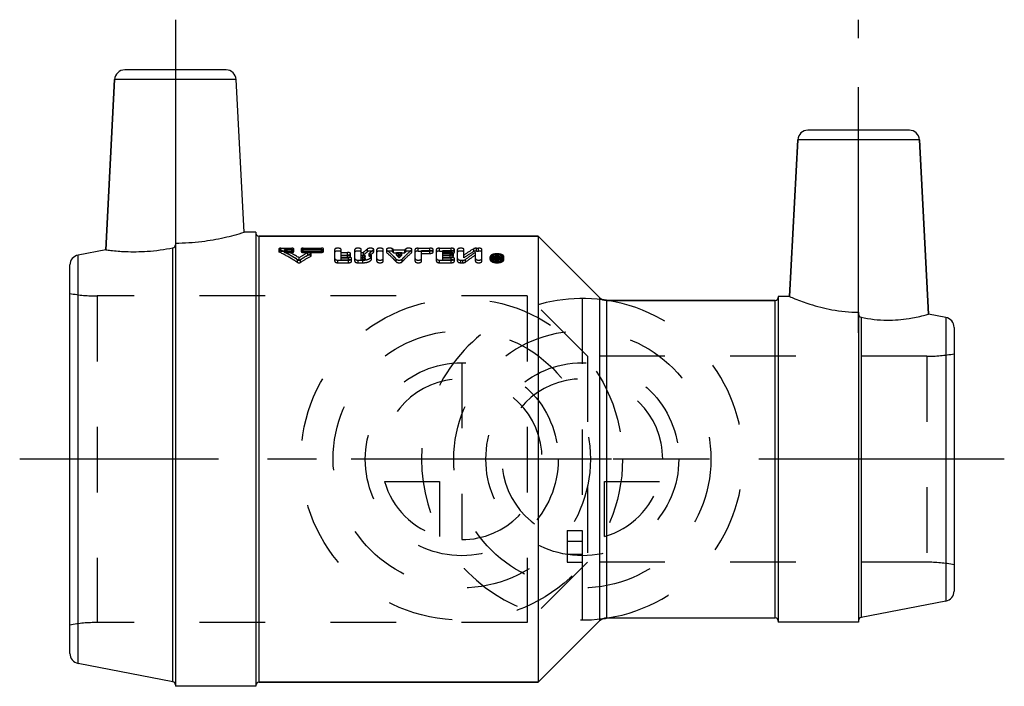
# Model space of a CAD drawing. Header units: millimetres. Extents: x 451 to 549, y 469.3 to 535.7.
import ezdxf

# ---------------------------------------------------------------- set-up
doc = ezdxf.new("R2010")
doc.units = ezdxf.units.MM
doc.header["$LTSCALE"] = 65.185185
doc.linetypes.add('CENTER', pattern=[0.6, 0.375, -0.075, 0.075, -0.075])
doc.linetypes.add('HIDDEN', pattern=[0.2, 0.1, -0.1])
for name, color, linetype in [('ACHSEN_1', 7, 'CONTINUOUS'), ('ACHSEN_S', 7, 'CONTINUOUS'), ('KOERPER', 7, 'CONTINUOUS'), ('KONST.EL_MIT_GEO', 7, 'CONTINUOUS'), ('KURVEN', 7, 'CONTINUOUS')]:
    doc.layers.add(name, color=color, linetype=linetype)

msp = doc.modelspace()

# ---------------------------------------------------------------- linework, layer by layer
at = {"layer": 'ACHSEN_1', "color": 2, "linetype": 'CENTER'}
for p, q in [((466.5, 535.675), (466.5, 509.338)), ((534.5, 504.499), (534.5, 535.675))]:
    msp.add_line(p, q, dxfattribs=at)
at = {"layer": 'ACHSEN_S', "color": 2, "linetype": 'CENTER'}
msp.add_line((549, 491.925), (451, 491.925), dxfattribs=at)
at = {"layer": 'KOERPER', "color": 7, "linetype": 'Continuous'}
for p, q in [((459.562, 512.776), (460.45, 529.727)), ((473.346, 514.525), (472.55, 529.727)), ((527.633, 508.125), (528.45, 523.727)), ((541.459, 506.372), (540.55, 523.727)), ((474.5, 514.525), (473.346, 514.525)), ((474.5, 514.525), (474.5, 469.325)), ((474.8, 514.125), (502.6, 514.125)), ((502.6, 514.125), (502.6, 469.725)), ((502.6, 514.125), (508.707, 508.018)), ((466.257, 469.772), (466.257, 512.968)), ((466.5, 513.445), (466.5, 469.325)), ((509.414, 507.725), (526.2, 507.725)), ((527.633, 508.125), (526.5, 508.125)), ((526.5, 508.125), (526.5, 475.725)), ((534.5, 506.559), (534.5, 475.725)), ((534.743, 506.051), (534.743, 476.172)), ((502.6, 469.725), (508.707, 475.832)), ((509.414, 476.125), (526.2, 476.125)), ((534.5, 475.725), (526.5, 475.725)), ((474.8, 469.725), (502.6, 469.725)), ((474.5, 469.325), (466.5, 469.325))]:
    msp.add_line(p, q, dxfattribs=at)
for points, knots in [([(466.5, 513.445), (467.381, 513.445), (469.013, 513.548), (471.299, 513.95), (472.688, 514.322), (473.346, 514.525)], [0, 0, 0, 0, 0.380137, 0.702952, 1, 1, 1, 1]), ([(459.562, 512.776), (459.73, 512.753), (460.377, 512.67), (461.752, 512.56), (463.829, 512.588), (465.41, 512.801), (466.257, 512.968)], [0, 0, 0, 0, 0.075654, 0.290866, 0.614711, 1, 1, 1, 1]), ([(466.257, 512.968), (466.326, 512.982), (466.456, 513.067), (466.5, 513.211), (466.5, 513.282)], [0, 0, 0, 0, 0.498985, 1, 1, 1, 1]), ([(527.633, 508.125), (527.807, 508.049), (528.465, 507.773), (529.848, 507.264), (531.956, 506.717), (533.61, 506.559), (534.5, 506.559)], [0, 0, 0, 0, 0.080552, 0.301901, 0.623189, 1, 1, 1, 1]), ([(534.5, 506.385), (534.5, 506.312), (534.54, 506.162), (534.672, 506.066), (534.743, 506.051)], [0, 0, 0, 0, 0.501977, 1, 1, 1, 1]), ([(534.743, 506.051), (535.594, 505.877), (537.194, 505.697), (539.285, 505.856), (540.651, 506.145), (541.292, 506.323), (541.459, 506.372)], [0, 0, 0, 0, 0.383918, 0.706361, 0.922799, 1, 1, 1, 1])]:
    msp.add_open_spline(points, degree=3, knots=knots, dxfattribs=at)
at = {"layer": 'KONST.EL_MIT_GEO', "color": 7, "linetype": 'Continuous'}
for p, q in [((471.551, 530.675), (461.449, 530.675)), ((460.45, 529.727), (459.562, 512.776)), ((472.55, 529.727), (460.45, 529.727)), ((539.551, 524.675), (529.449, 524.675)), ((528.45, 523.727), (527.633, 508.125)), ((540.55, 523.727), (528.45, 523.727)), ((540.55, 523.727), (541.459, 506.372)), ((474.8, 514.125), (474.8, 469.725)), ((502.6, 514.125), (474.8, 514.125)), ((508.707, 508.018), (502.6, 514.125)), ((459.562, 512.776), (456.809, 512.241)), ((456.809, 471.609), (456.809, 512.241)), ((456, 472.59), (456, 511.26)), ((508.707, 508.018), (508.707, 475.832)), ((509.414, 507.725), (509.414, 476.125)), ((526.2, 507.725), (509.414, 507.725)), ((526.2, 476.125), (526.2, 507.725)), ((543.191, 506.036), (541.459, 506.372)), ((543.191, 506.036), (543.191, 477.814)), ((544, 505.054), (544, 478.796)), ((543.191, 477.814), (534.743, 476.172)), ((508.707, 475.832), (502.6, 469.725)), ((466.257, 469.772), (456.809, 471.609)), ((502.6, 469.725), (474.8, 469.725))]:
    msp.add_line(p, q, dxfattribs=at)
at = {"layer": 'KONST.EL_MIT_GEO', "color": 8, "linetype": 'HIDDEN'}
for p, q in [((474.5, 514.425), (474.5, 469.425)), ((466.5, 513.282), (466.5, 469.522)), ((476.8, 512.863), (476.8, 512.584)), ((476.837, 512.543), (476.837, 512.821)), ((476.985, 512.65), (476.985, 512.931)), ((476.985, 512.931), (478.094, 512.931)), ((476.985, 512.65), (478.094, 512.65)), ((477.354, 512.515), (477.354, 512.793)), ((477.354, 512.793), (478.094, 512.793)), ((478.094, 512.515), (478.094, 512.931)), ((478.279, 512.583), (478.279, 512.862)), ((479.019, 512.863), (479.019, 512.584)), ((479.204, 512.515), (479.204, 512.931)), ((479.204, 512.931), (481.053, 512.931)), ((479.204, 512.793), (481.053, 512.793)), ((479.204, 512.65), (481.053, 512.65)), ((481.053, 512.515), (481.053, 512.931)), ((481.238, 512.583), (481.238, 512.862)), ((482.35, 511.631), (482.35, 512.813)), ((482.984, 511.775), (482.984, 512.813)), ((484.358, 511.631), (484.358, 512.813)), ((484.992, 511.775), (484.992, 512.813)), ((485.628, 512.584), (485.628, 512.863)), ((486.202, 512.485), (486.202, 512.762)), ((486.232, 512.534), (486.232, 512.813)), ((486.549, 511.631), (486.549, 512.813)), ((487.183, 511.631), (487.183, 512.813)), ((487.5, 512.813), (487.5, 512.534)), ((487.527, 512.487), (487.527, 512.765)), ((488.107, 512.582), (488.107, 512.861)), ((488.221, 512.485), (488.221, 512.763)), ((488.221, 512.763), (489.319, 512.763)), ((489.319, 512.485), (489.319, 512.763)), ((489.433, 512.582), (489.433, 512.861)), ((490.013, 512.487), (490.013, 512.765)), ((490.04, 512.534), (490.04, 512.813)), ((490.357, 511.631), (490.357, 512.813)), ((490.674, 512.65), (490.674, 512.931)), ((490.674, 512.931), (491.836, 512.931)), ((490.674, 512.65), (491.836, 512.65)), ((490.991, 511.631), (490.991, 512.692)), ((490.991, 512.692), (491.836, 512.692)), ((491.836, 512.415), (491.836, 512.931)), ((492.153, 512.535), (492.153, 512.813)), ((492.47, 511.631), (492.47, 512.813)), ((492.787, 512.65), (492.787, 512.931)), ((492.787, 512.931), (493.95, 512.931)), ((492.787, 512.65), (493.95, 512.65)), ((493.104, 511.775), (493.104, 512.692)), ((493.104, 512.692), (493.95, 512.692)), ((493.95, 512.415), (493.95, 512.931)), ((494.267, 512.535), (494.267, 512.813)), ((494.584, 511.631), (494.584, 512.813)), ((495.218, 511.974), (495.218, 512.813)), ((496.197, 512.597), (496.197, 512.876)), ((496.465, 512.65), (496.465, 512.931)), ((496.465, 512.931), (496.677, 512.931)), ((496.465, 512.65), (496.677, 512.65)), ((496.677, 512.65), (496.677, 512.931)), ((496.994, 511.631), (496.994, 512.813)), ((477.354, 512.515), (478.094, 512.515)), ((478.652, 511.517), (478.652, 511.782)), ((478.802, 511.711), (478.802, 511.978)), ((478.953, 511.517), (478.953, 511.782)), ((479.204, 512.515), (481.053, 512.515)), ((479.668, 512.211), (479.668, 512.485)), ((479.965, 512.12), (479.965, 512.393)), ((480.002, 512.166), (480.002, 512.439)), ((482.667, 511.482), (482.667, 511.746)), ((482.667, 511.746), (483.724, 511.746)), ((482.984, 512.512), (483.618, 512.512)), ((482.984, 512.244), (483.618, 512.244)), ((482.984, 512.238), (483.618, 512.238)), ((482.984, 512.044), (483.724, 512.044)), ((482.984, 511.973), (483.618, 511.973)), ((482.984, 511.775), (483.724, 511.775)), ((483.618, 511.973), (483.618, 512.512)), ((483.724, 511.775), (483.724, 512.044)), ((483.724, 511.482), (483.724, 511.746)), ((483.935, 512.108), (483.935, 512.38)), ((484.041, 511.631), (484.041, 511.897)), ((484.675, 511.482), (484.675, 511.746)), ((484.675, 511.746), (485.167, 511.746)), ((484.992, 512.512), (485.208, 512.512)), ((484.992, 512.244), (485.167, 512.244)), ((484.992, 512.238), (485.208, 512.238)), ((484.992, 512.044), (485.166, 512.044)), ((484.992, 511.973), (485.167, 511.973)), ((484.992, 511.775), (485.167, 511.775)), ((485.167, 511.775), (485.167, 512.244)), ((485.167, 511.482), (485.167, 511.746)), ((485.208, 512.238), (485.208, 512.512)), ((485.392, 511.875), (485.392, 512.144)), ((485.785, 512.13), (485.785, 512.403)), ((486.026, 511.876), (486.026, 512.145)), ((488.221, 512.485), (489.319, 512.485)), ((488.48, 511.571), (488.48, 511.837)), ((488.5, 512.238), (488.5, 512.512)), ((488.5, 512.512), (489.04, 512.512)), ((488.5, 512.238), (489.04, 512.238)), ((488.77, 511.982), (488.77, 512.253)), ((489.04, 512.238), (489.04, 512.512)), ((489.06, 511.571), (489.06, 511.837)), ((490.991, 512.415), (491.836, 512.415)), ((492.787, 511.482), (492.787, 511.746)), ((492.787, 511.746), (493.95, 511.746)), ((493.104, 512.512), (493.844, 512.512)), ((493.104, 512.415), (493.95, 512.415)), ((493.104, 512.244), (493.844, 512.244)), ((493.104, 512.238), (493.844, 512.238)), ((493.104, 512.044), (493.95, 512.044)), ((493.104, 511.973), (493.844, 511.973)), ((493.104, 511.775), (493.95, 511.775)), ((493.844, 511.973), (493.844, 512.512)), ((493.95, 511.775), (493.95, 512.044)), ((493.95, 511.482), (493.95, 511.746)), ((494.161, 512.108), (494.161, 512.38)), ((494.267, 511.631), (494.267, 511.897)), ((494.901, 511.482), (494.901, 511.746)), ((494.901, 511.746), (495.112, 511.746)), ((495.112, 511.482), (495.112, 511.746)), ((495.381, 511.552), (495.381, 511.817)), ((496.36, 511.631), (496.36, 512.512)), ((497.825, 511.799), (497.825, 512.068)), ((497.984, 511.799), (497.984, 512.068)), ((498.354, 511.631), (498.354, 512.233)), ((498.354, 512.233), (498.459, 512.233)), ((498.354, 511.962), (498.459, 511.962)), ((498.354, 511.897), (498.509, 511.897)), ((498.354, 511.631), (498.509, 511.631)), ((498.399, 511.68), (498.399, 512.048)), ((498.399, 512.048), (498.51, 512.048)), ((498.399, 511.947), (498.509, 511.947)), ((498.399, 511.779), (498.509, 511.779)), ((498.399, 511.68), (498.509, 511.68)), ((498.459, 511.827), (498.459, 512.233)), ((498.459, 512.095), (498.492, 512.095)), ((498.459, 511.827), (498.492, 511.827)), ((498.492, 511.827), (498.492, 512.095)), ((498.509, 511.631), (498.51, 512.048)), ((498.56, 511.962), (498.56, 512.233)), ((498.56, 512.233), (498.669, 512.233)), ((498.56, 511.962), (498.669, 511.962)), ((498.565, 511.705), (498.565, 512.022)), ((498.595, 511.816), (498.595, 512.084)), ((498.67, 511.705), (498.669, 512.233)), ((499.041, 511.799), (499.041, 512.068)), ((499.2, 511.799), (499.2, 512.068)), ((482.667, 511.482), (483.724, 511.482)), ((484.675, 511.482), (485.167, 511.482)), ((492.787, 511.482), (493.95, 511.482)), ((494.901, 511.482), (495.112, 511.482)), ((458.727, 508.175), (458.727, 475.675)), ((501.5, 508.175), (458.727, 508.175)), ((501.5, 508.175), (501.5, 475.675)), ((507.5, 502.175), (501.5, 508.175)), ((526.5, 508.025), (526.5, 475.825)), ((534.5, 506.385), (534.5, 475.916)), ((541.273, 502.175), (507.5, 502.175)), ((507.5, 502.175), (507.5, 481.675)), ((541.273, 502.175), (541.273, 481.675)), ((505.5, 484.824), (507, 484.824)), ((505.5, 484.824), (505.5, 481.675)), ((507, 484.824), (507, 481.675)), ((505.5, 483.775), (507, 483.775)), ((505.5, 482.488), (507, 482.488)), ((507.5, 481.675), (501.5, 475.675)), ((505.5, 481.675), (507, 481.675)), ((541.273, 481.675), (507.5, 481.675)), ((501.5, 475.675), (458.727, 475.675))]:
    msp.add_line(p, q, dxfattribs=at)
at = {"layer": 'KONST.EL_MIT_GEO', "color": 7, "linetype": 'Continuous'}
for centre, radius, start, end in [((461.449, 529.675), 1, 90, 177), ((471.551, 529.675), 1, 3, 90), ((529.449, 523.675), 1, 90, 177), ((539.551, 523.675), 1, 3, 90), ((474.8, 514.425), 0.3, 180, 270), ((457, 511.26), 1, 101, 180), ((509.414, 508.725), 1, 225, 270), ((526.2, 508.025), 0.3, 270, 360), ((543, 505.054), 1, 0, 79), ((543, 478.796), 1, 281, 360), ((509.414, 475.125), 1, 90, 135), ((526.2, 475.825), 0.3, 0, 90), ((534.8, 475.878), 0.3, 101, 180), ((457, 472.59), 1, 180, 259), ((466.2, 469.478), 0.3, 0, 79), ((474.8, 469.425), 0.3, 90, 180)]:
    msp.add_arc(centre, radius, start, end, dxfattribs=at)
at = {"layer": 'KONST.EL_MIT_GEO', "color": 8, "linetype": 'HIDDEN'}
for centre, radius, start, end in [((468.335, 495.07), 19.886, 58.23926, 63.02892), ((492.737, 503.942), 11.408, 128.5483, 131.29706), ((492.656, 503.645), 11.371, 128.17339, 130.91586), ((493.698, 503.636), 11.809, 129.39595, 132.06786), ((481.424, 504.941), 10.363, 49.00793, 49.83983), ((481.499, 504.645), 10.327, 49.38839, 50.2185), ((496.117, 504.941), 10.363, 130.16017, 130.99207), ((496.041, 504.645), 10.327, 129.7815, 130.61161), ((504.14, 499.484), 15.57, 120.67613, 124.96395), ((504.073, 499.139), 15.593, 120.33827, 124.60315), ((468.399, 494.679), 19.958, 58.58296, 63.34029), ((489.488, 494.706), 20.31, 118.91324, 121.7446), ((489.417, 494.321), 20.374, 118.58831, 121.40133), ((490.176, 494.327), 20.752, 119.4766, 122.74021), ((490.098, 493.949), 20.806, 119.14748, 122.39105), ((493.609, 503.344), 11.765, 129.01862, 131.68541), ((480.242, 503.642), 12.119, 45.27538, 47.04326), ((480.349, 503.365), 12.048, 45.65995, 47.4269), ((497.299, 503.642), 12.119, 132.95674, 134.72462), ((497.191, 503.365), 12.048, 132.5731, 134.34005), ((505.633, 498.399), 16.887, 123.30693, 127.3801), ((505.544, 498.07), 16.884, 122.95356, 127.00929), ((498.513, 512.922), 1.1, 267.00178, 272.72), ((510.216, 506.333), 13.064, 153.52446, 153.82532), ((509.752, 506.218), 12.58, 152.83163, 153.52276), ((498.509, 512.061), 0.115, 269.95004, 274.92584), ((509.954, 506.463), 12.771, 153.37117, 153.52389), ((509.738, 506.572), 12.529, 153.13939, 153.37142), ((498.513, 512.908), 1.086, 272.71164, 275.54383), ((510.135, 506.427), 12.852, 153.14349, 153.88225), ((498.536, 511.876), 0.217, 70.20526, 74.37776), ((509.891, 506.203), 12.614, 152.83227, 153.57699), ((498.519, 512.854), 1.031, 275.53499, 278.45445), ((498.527, 512.796), 0.973, 278.46523, 280.44716), ((458.727, 523.175), 15, 259.52469, 270), ((541.273, 517.175), 15, 270, 280.47531), ((541.273, 466.675), 15, 79.52469, 90), ((458.727, 460.675), 15, 90, 100.47531)]:
    msp.add_arc(centre, radius, start, end, dxfattribs=at)
for points, knots in [([(476.985, 512.931), (476.961, 512.931), (476.916, 512.927), (476.853, 512.914), (476.8, 512.887), (476.8, 512.863)], [0, 0, 0, 0, 0.347581, 0.648622, 1, 1, 1, 1]), ([(476.8, 512.863), (476.8, 512.859), (476.805, 512.84), (476.823, 512.828), (476.837, 512.821)], [0, 0, 0, 0, 0.196331, 1, 1, 1, 1]), ([(476.985, 512.65), (476.941, 512.65), (476.88, 512.647), (476.8, 512.608), (476.8, 512.584)], [0, 0, 0, 0, 0.647889, 1, 1, 1, 1]), ([(476.8, 512.584), (476.8, 512.58), (476.805, 512.561), (476.823, 512.549), (476.837, 512.543)], [0, 0, 0, 0, 0.19693, 1, 1, 1, 1]), ([(478.652, 511.782), (478.502, 511.878), (477.911, 512.248), (477.301, 512.588), (476.837, 512.821)], [0, 0, 0, 0, 0.255256, 1, 1, 1, 1]), ([(478.652, 511.517), (478.502, 511.612), (477.911, 511.977), (477.301, 512.312), (476.837, 512.543)], [0, 0, 0, 0, 0.254639, 1, 1, 1, 1]), ([(478.279, 512.862), (478.279, 512.886), (478.226, 512.914), (478.164, 512.927), (478.118, 512.931), (478.094, 512.931)], [0, 0, 0, 0, 0.34993, 0.651877, 1, 1, 1, 1]), ([(478.094, 512.793), (478.138, 512.793), (478.2, 512.797), (478.279, 512.838), (478.279, 512.862)], [0, 0, 0, 0, 0.646023, 1, 1, 1, 1]), ([(478.279, 512.583), (478.279, 512.607), (478.226, 512.634), (478.164, 512.647), (478.118, 512.65), (478.094, 512.65)], [0, 0, 0, 0, 0.351247, 0.653538, 1, 1, 1, 1]), ([(478.094, 512.515), (478.138, 512.515), (478.199, 512.519), (478.279, 512.559), (478.279, 512.583)], [0, 0, 0, 0, 0.644904, 1, 1, 1, 1]), ([(479.204, 512.931), (479.16, 512.931), (479.099, 512.927), (479.019, 512.887), (479.019, 512.863)], [0, 0, 0, 0, 0.647347, 1, 1, 1, 1]), ([(479.019, 512.863), (479.019, 512.839), (479.072, 512.811), (479.134, 512.797), (479.18, 512.793), (479.204, 512.793)], [0, 0, 0, 0, 0.351211, 0.652848, 1, 1, 1, 1]), ([(479.204, 512.65), (479.16, 512.65), (479.099, 512.647), (479.019, 512.608), (479.019, 512.584)], [0, 0, 0, 0, 0.64623, 1, 1, 1, 1]), ([(479.019, 512.584), (479.019, 512.56), (479.072, 512.532), (479.135, 512.519), (479.18, 512.515), (479.204, 512.515)], [0, 0, 0, 0, 0.352523, 0.6545, 1, 1, 1, 1]), ([(481.238, 512.862), (481.238, 512.886), (481.185, 512.914), (481.122, 512.927), (481.077, 512.931), (481.053, 512.931)], [0, 0, 0, 0, 0.34993, 0.651877, 1, 1, 1, 1]), ([(481.053, 512.793), (481.097, 512.793), (481.158, 512.797), (481.238, 512.838), (481.238, 512.862)], [0, 0, 0, 0, 0.646023, 1, 1, 1, 1]), ([(481.238, 512.583), (481.238, 512.607), (481.184, 512.634), (481.122, 512.647), (481.076, 512.65), (481.053, 512.65)], [0, 0, 0, 0, 0.351247, 0.653538, 1, 1, 1, 1]), ([(481.053, 512.515), (481.097, 512.515), (481.158, 512.519), (481.238, 512.559), (481.238, 512.583)], [0, 0, 0, 0, 0.644904, 1, 1, 1, 1]), ([(482.984, 512.813), (482.984, 512.83), (482.956, 512.87), (482.884, 512.902), (482.784, 512.926), (482.667, 512.933), (482.55, 512.926), (482.45, 512.902), (482.378, 512.87), (482.35, 512.83), (482.35, 512.813)], [0, 0, 0, 0, 0.071418, 0.180649, 0.328896, 0.50002, 0.671145, 0.819376, 0.928587, 1, 1, 1, 1]), ([(482.984, 512.535), (482.984, 512.552), (482.956, 512.591), (482.883, 512.623), (482.784, 512.646), (482.667, 512.653), (482.551, 512.646), (482.451, 512.623), (482.379, 512.591), (482.35, 512.552), (482.35, 512.535)], [0, 0, 0, 0, 0.071274, 0.181011, 0.329331, 0.499787, 0.670568, 0.818736, 0.928849, 1, 1, 1, 1]), ([(484.992, 512.813), (484.992, 512.83), (484.964, 512.87), (484.892, 512.902), (484.792, 512.926), (484.675, 512.933), (484.558, 512.926), (484.458, 512.902), (484.386, 512.87), (484.357, 512.83), (484.358, 512.813)], [0, 0, 0, 0, 0.071418, 0.180649, 0.328896, 0.50002, 0.671145, 0.819376, 0.928587, 1, 1, 1, 1]), ([(484.992, 512.535), (484.992, 512.552), (484.963, 512.591), (484.891, 512.623), (484.791, 512.646), (484.675, 512.653), (484.558, 512.646), (484.458, 512.623), (484.386, 512.591), (484.358, 512.552), (484.358, 512.535)], [0, 0, 0, 0, 0.071274, 0.181011, 0.329331, 0.499787, 0.670568, 0.818736, 0.928849, 1, 1, 1, 1]), ([(486.232, 512.813), (486.232, 512.847), (486.167, 512.891), (486.08, 512.916), (485.982, 512.93), (485.879, 512.932), (485.779, 512.922), (485.694, 512.901), (485.646, 512.878), (485.628, 512.863)], [0, 0, 0, 0, 0.154074, 0.282114, 0.435415, 0.599603, 0.757912, 0.89497, 1, 1, 1, 1]), ([(486.232, 512.534), (486.232, 512.568), (486.166, 512.612), (486.079, 512.636), (485.982, 512.65), (485.879, 512.652), (485.779, 512.642), (485.695, 512.621), (485.646, 512.598), (485.628, 512.584)], [0, 0, 0, 0, 0.154318, 0.283122, 0.435654, 0.600114, 0.757182, 0.894986, 1, 1, 1, 1]), ([(486.202, 512.762), (486.207, 512.766), (486.222, 512.779), (486.232, 512.799), (486.232, 512.813)], [0, 0, 0, 0, 0.296276, 1, 1, 1, 1]), ([(487.183, 512.813), (487.183, 512.83), (487.155, 512.87), (487.083, 512.902), (486.983, 512.926), (486.866, 512.933), (486.749, 512.926), (486.649, 512.902), (486.577, 512.87), (486.549, 512.83), (486.549, 512.813)], [0, 0, 0, 0, 0.071418, 0.180649, 0.328896, 0.50002, 0.671145, 0.819376, 0.928587, 1, 1, 1, 1]), ([(487.183, 512.535), (487.183, 512.552), (487.155, 512.591), (487.082, 512.623), (486.983, 512.646), (486.866, 512.653), (486.75, 512.646), (486.65, 512.623), (486.578, 512.591), (486.549, 512.552), (486.549, 512.535)], [0, 0, 0, 0, 0.071274, 0.181011, 0.329331, 0.499787, 0.670568, 0.818736, 0.928849, 1, 1, 1, 1]), ([(488.107, 512.861), (488.09, 512.876), (488.042, 512.899), (487.957, 512.921), (487.857, 512.932), (487.753, 512.931), (487.654, 512.916), (487.566, 512.892), (487.5, 512.847), (487.5, 512.813)], [0, 0, 0, 0, 0.10325, 0.239256, 0.397424, 0.562177, 0.716383, 0.845319, 1, 1, 1, 1]), ([(487.5, 512.813), (487.5, 512.809), (487.503, 512.79), (487.516, 512.774), (487.527, 512.765)], [0, 0, 0, 0, 0.221284, 1, 1, 1, 1]), ([(488.107, 512.582), (488.09, 512.596), (488.042, 512.62), (487.957, 512.641), (487.857, 512.652), (487.754, 512.65), (487.655, 512.636), (487.567, 512.613), (487.5, 512.568), (487.5, 512.534)], [0, 0, 0, 0, 0.103476, 0.239564, 0.396772, 0.5615, 0.714846, 0.844925, 1, 1, 1, 1]), ([(488.48, 511.837), (488.402, 511.921), (488.096, 512.243), (487.775, 512.549), (487.527, 512.765)], [0, 0, 0, 0, 0.259442, 1, 1, 1, 1]), ([(489.06, 511.837), (489.138, 511.921), (489.444, 512.243), (489.765, 512.549), (490.013, 512.765)], [0, 0, 0, 0, 0.259442, 1, 1, 1, 1]), ([(490.04, 512.813), (490.04, 512.847), (489.974, 512.892), (489.886, 512.916), (489.787, 512.931), (489.683, 512.932), (489.583, 512.921), (489.498, 512.899), (489.45, 512.876), (489.433, 512.861)], [0, 0, 0, 0, 0.154853, 0.283829, 0.438047, 0.602756, 0.760852, 0.896797, 1, 1, 1, 1]), ([(490.04, 512.534), (490.04, 512.568), (489.973, 512.612), (489.885, 512.636), (489.786, 512.65), (489.683, 512.652), (489.583, 512.641), (489.499, 512.62), (489.45, 512.596), (489.433, 512.582)], [0, 0, 0, 0, 0.15507, 0.284854, 0.438222, 0.603219, 0.760086, 0.896811, 1, 1, 1, 1]), ([(490.013, 512.765), (490.017, 512.768), (490.031, 512.781), (490.04, 512.8), (490.04, 512.813)], [0, 0, 0, 0, 0.293058, 1, 1, 1, 1]), ([(490.674, 512.931), (490.633, 512.931), (490.555, 512.924), (490.448, 512.902), (490.357, 512.855), (490.357, 512.813)], [0, 0, 0, 0, 0.347267, 0.64797, 1, 1, 1, 1]), ([(490.674, 512.65), (490.634, 512.65), (490.558, 512.646), (490.458, 512.623), (490.386, 512.591), (490.357, 512.552), (490.357, 512.535)], [0, 0, 0, 0, 0.340658, 0.637562, 0.857474, 1, 1, 1, 1]), ([(492.153, 512.813), (492.153, 512.855), (492.062, 512.902), (491.955, 512.924), (491.877, 512.931), (491.836, 512.931)], [0, 0, 0, 0, 0.352028, 0.652727, 1, 1, 1, 1]), ([(491.836, 512.692), (491.877, 512.692), (491.954, 512.697), (492.054, 512.722), (492.126, 512.756), (492.153, 512.796), (492.153, 512.813)], [0, 0, 0, 0, 0.34088, 0.636924, 0.85639, 1, 1, 1, 1]), ([(492.153, 512.535), (492.153, 512.552), (492.125, 512.591), (492.053, 512.623), (491.953, 512.646), (491.877, 512.65), (491.836, 512.65)], [0, 0, 0, 0, 0.143143, 0.361684, 0.659918, 1, 1, 1, 1]), ([(492.787, 512.931), (492.747, 512.931), (492.668, 512.924), (492.562, 512.902), (492.47, 512.855), (492.47, 512.813)], [0, 0, 0, 0, 0.347267, 0.64797, 1, 1, 1, 1]), ([(492.787, 512.65), (492.747, 512.65), (492.671, 512.646), (492.571, 512.623), (492.499, 512.591), (492.47, 512.552), (492.47, 512.535)], [0, 0, 0, 0, 0.340658, 0.637562, 0.857474, 1, 1, 1, 1]), ([(494.267, 512.813), (494.267, 512.855), (494.175, 512.902), (494.069, 512.924), (493.99, 512.931), (493.95, 512.931)], [0, 0, 0, 0, 0.352028, 0.652727, 1, 1, 1, 1]), ([(493.95, 512.692), (493.99, 512.692), (494.067, 512.697), (494.167, 512.722), (494.239, 512.756), (494.267, 512.796), (494.267, 512.813)], [0, 0, 0, 0, 0.34088, 0.636924, 0.85639, 1, 1, 1, 1]), ([(494.267, 512.535), (494.267, 512.552), (494.238, 512.591), (494.166, 512.623), (494.066, 512.646), (493.99, 512.65), (493.95, 512.65)], [0, 0, 0, 0, 0.143143, 0.361684, 0.659918, 1, 1, 1, 1]), ([(495.218, 512.813), (495.218, 512.83), (495.19, 512.87), (495.118, 512.902), (495.018, 512.926), (494.901, 512.933), (494.784, 512.926), (494.684, 512.902), (494.612, 512.87), (494.583, 512.83), (494.584, 512.813)], [0, 0, 0, 0, 0.071418, 0.180649, 0.328896, 0.50002, 0.671145, 0.819376, 0.928587, 1, 1, 1, 1]), ([(495.218, 512.535), (495.218, 512.552), (495.189, 512.591), (495.117, 512.623), (495.017, 512.646), (494.901, 512.653), (494.784, 512.646), (494.684, 512.623), (494.612, 512.591), (494.584, 512.552), (494.584, 512.535)], [0, 0, 0, 0, 0.071274, 0.181011, 0.329331, 0.499787, 0.670568, 0.818736, 0.928849, 1, 1, 1, 1]), ([(496.465, 512.931), (496.414, 512.931), (496.322, 512.923), (496.231, 512.896), (496.197, 512.876)], [0, 0, 0, 0, 0.560098, 1, 1, 1, 1]), ([(496.465, 512.65), (496.414, 512.65), (496.322, 512.643), (496.232, 512.617), (496.197, 512.597)], [0, 0, 0, 0, 0.556446, 1, 1, 1, 1]), ([(496.994, 512.813), (496.994, 512.855), (496.902, 512.902), (496.796, 512.924), (496.717, 512.931), (496.677, 512.931)], [0, 0, 0, 0, 0.352042, 0.652746, 1, 1, 1, 1]), ([(496.994, 512.535), (496.994, 512.552), (496.965, 512.591), (496.893, 512.623), (496.793, 512.646), (496.717, 512.65), (496.677, 512.65)], [0, 0, 0, 0, 0.142542, 0.361556, 0.659412, 1, 1, 1, 1]), ([(478.652, 511.782), (478.695, 511.754), (478.802, 511.737), (478.91, 511.754), (478.953, 511.782)], [0, 0, 0, 0, 0.500242, 1, 1, 1, 1]), ([(480.001, 512.439), (480.001, 512.458), (479.971, 512.486), (479.925, 512.502), (479.855, 512.517), (479.767, 512.517), (479.697, 512.501), (479.668, 512.485)], [0, 0, 0, 0, 0.155203, 0.275376, 0.419545, 0.733668, 1, 1, 1, 1]), ([(480.002, 512.166), (480.002, 512.185), (479.97, 512.212), (479.924, 512.228), (479.854, 512.243), (479.767, 512.242), (479.697, 512.226), (479.668, 512.211)], [0, 0, 0, 0, 0.15663, 0.276625, 0.421804, 0.734298, 1, 1, 1, 1]), ([(479.965, 512.393), (479.97, 512.396), (479.987, 512.407), (480.002, 512.425), (480.001, 512.439)], [0, 0, 0, 0, 0.312848, 1, 1, 1, 1]), ([(479.965, 512.12), (479.97, 512.123), (479.987, 512.133), (480.002, 512.152), (480.002, 512.166)], [0, 0, 0, 0, 0.324301, 1, 1, 1, 1]), ([(482.35, 511.897), (482.35, 511.85), (482.433, 511.785), (482.548, 511.754), (482.626, 511.746), (482.667, 511.746)], [0, 0, 0, 0, 0.377308, 0.668718, 1, 1, 1, 1]), ([(482.35, 511.631), (482.35, 511.584), (482.435, 511.52), (482.549, 511.489), (482.627, 511.482), (482.667, 511.482)], [0, 0, 0, 0, 0.379339, 0.671906, 1, 1, 1, 1]), ([(483.935, 512.38), (483.935, 512.424), (483.848, 512.48), (483.737, 512.505), (483.659, 512.512), (483.618, 512.512)], [0, 0, 0, 0, 0.363718, 0.659999, 1, 1, 1, 1]), ([(483.618, 512.244), (483.659, 512.244), (483.737, 512.251), (483.848, 512.279), (483.935, 512.336), (483.935, 512.38)], [0, 0, 0, 0, 0.338401, 0.634174, 1, 1, 1, 1]), ([(483.935, 512.108), (483.935, 512.151), (483.846, 512.206), (483.736, 512.231), (483.658, 512.238), (483.618, 512.238)], [0, 0, 0, 0, 0.364597, 0.662563, 1, 1, 1, 1]), ([(483.618, 511.973), (483.659, 511.973), (483.736, 511.98), (483.847, 512.007), (483.935, 512.063), (483.935, 512.108)], [0, 0, 0, 0, 0.33638, 0.632838, 1, 1, 1, 1]), ([(484.041, 511.897), (484.041, 511.943), (483.957, 512.007), (483.843, 512.036), (483.765, 512.044), (483.724, 512.044)], [0, 0, 0, 0, 0.375191, 0.667102, 1, 1, 1, 1]), ([(483.724, 511.746), (483.765, 511.746), (483.843, 511.754), (483.958, 511.785), (484.041, 511.85), (484.041, 511.897)], [0, 0, 0, 0, 0.331332, 0.622753, 1, 1, 1, 1]), ([(484.041, 511.631), (484.041, 511.677), (483.956, 511.739), (483.842, 511.768), (483.764, 511.775), (483.724, 511.775)], [0, 0, 0, 0, 0.377034, 0.670423, 1, 1, 1, 1]), ([(483.724, 511.482), (483.764, 511.482), (483.842, 511.489), (483.956, 511.52), (484.041, 511.584), (484.041, 511.631)], [0, 0, 0, 0, 0.328356, 0.620291, 1, 1, 1, 1]), ([(484.358, 511.897), (484.357, 511.85), (484.441, 511.785), (484.555, 511.754), (484.634, 511.746), (484.675, 511.746)], [0, 0, 0, 0, 0.377308, 0.668718, 1, 1, 1, 1]), ([(484.358, 511.631), (484.358, 511.584), (484.442, 511.52), (484.556, 511.489), (484.634, 511.482), (484.675, 511.482)], [0, 0, 0, 0, 0.379339, 0.671906, 1, 1, 1, 1]), ([(485.392, 512.144), (485.391, 512.112), (485.331, 512.07), (485.251, 512.049), (485.195, 512.044), (485.166, 512.044)], [0, 0, 0, 0, 0.371783, 0.665384, 1, 1, 1, 1]), ([(485.167, 512.244), (485.196, 512.244), (485.252, 512.239), (485.331, 512.219), (485.392, 512.176), (485.392, 512.144)], [0, 0, 0, 0, 0.336599, 0.630839, 1, 1, 1, 1]), ([(485.167, 511.746), (485.278, 511.746), (485.44, 511.76), (485.645, 511.813), (485.846, 511.888), (486.026, 512.021), (486.025, 512.145)], [0, 0, 0, 0, 0.333383, 0.487313, 0.626946, 1, 1, 1, 1]), ([(485.167, 511.973), (485.196, 511.973), (485.251, 511.968), (485.33, 511.949), (485.392, 511.907), (485.392, 511.875)], [0, 0, 0, 0, 0.333961, 0.629224, 1, 1, 1, 1]), ([(485.167, 511.482), (485.278, 511.482), (485.439, 511.496), (485.642, 511.547), (485.843, 511.621), (486.026, 511.751), (486.026, 511.876)], [0, 0, 0, 0, 0.333056, 0.486815, 0.625172, 1, 1, 1, 1]), ([(485.392, 511.875), (485.392, 511.843), (485.33, 511.801), (485.251, 511.781), (485.196, 511.775), (485.167, 511.775)], [0, 0, 0, 0, 0.373827, 0.665605, 1, 1, 1, 1]), ([(486.025, 512.145), (486.025, 512.17), (486.013, 512.223), (485.963, 512.293), (485.884, 512.355), (485.821, 512.388), (485.785, 512.403)], [0, 0, 0, 0, 0.198938, 0.422073, 0.687019, 1, 1, 1, 1]), ([(486.026, 511.876), (486.026, 511.927), (485.96, 512.044), (485.85, 512.102), (485.785, 512.13)], [0, 0, 0, 0, 0.418724, 1, 1, 1, 1]), ([(486.202, 512.485), (486.207, 512.488), (486.222, 512.501), (486.232, 512.521), (486.232, 512.534)], [0, 0, 0, 0, 0.304166, 1, 1, 1, 1]), ([(486.549, 511.897), (486.549, 511.85), (486.632, 511.785), (486.747, 511.754), (486.866, 511.742), (486.985, 511.754), (487.1, 511.785), (487.184, 511.85), (487.183, 511.897)], [0, 0, 0, 0, 0.188664, 0.334404, 0.500018, 0.665633, 0.811357, 1, 1, 1, 1]), ([(486.549, 511.631), (486.549, 511.584), (486.634, 511.52), (486.748, 511.49), (486.866, 511.477), (486.984, 511.49), (487.099, 511.52), (487.183, 511.584), (487.183, 511.631)], [0, 0, 0, 0, 0.189871, 0.335615, 0.499835, 0.664349, 0.809918, 1, 1, 1, 1]), ([(487.5, 512.534), (487.5, 512.53), (487.503, 512.512), (487.516, 512.496), (487.527, 512.487)], [0, 0, 0, 0, 0.219441, 1, 1, 1, 1]), ([(488.48, 511.571), (488.402, 511.654), (488.096, 511.972), (487.775, 512.275), (487.527, 512.487)], [0, 0, 0, 0, 0.25914, 1, 1, 1, 1]), ([(488.48, 511.837), (488.51, 511.804), (488.609, 511.759), (488.77, 511.738), (488.931, 511.759), (489.03, 511.804), (489.06, 511.837)], [0, 0, 0, 0, 0.215858, 0.499996, 0.784139, 1, 1, 1, 1]), ([(488.48, 511.571), (488.511, 511.539), (488.609, 511.494), (488.77, 511.474), (488.931, 511.494), (489.03, 511.539), (489.06, 511.571)], [0, 0, 0, 0, 0.216935, 0.499697, 0.782948, 1, 1, 1, 1]), ([(489.06, 511.571), (489.138, 511.654), (489.444, 511.972), (489.765, 512.275), (490.013, 512.487)], [0, 0, 0, 0, 0.25914, 1, 1, 1, 1]), ([(490.013, 512.487), (490.018, 512.491), (490.031, 512.503), (490.04, 512.521), (490.04, 512.534)], [0, 0, 0, 0, 0.301038, 1, 1, 1, 1]), ([(490.357, 511.897), (490.357, 511.85), (490.44, 511.785), (490.555, 511.754), (490.674, 511.742), (490.793, 511.754), (490.908, 511.785), (490.992, 511.85), (490.991, 511.897)], [0, 0, 0, 0, 0.188664, 0.334404, 0.500018, 0.665633, 0.811357, 1, 1, 1, 1]), ([(490.357, 511.631), (490.357, 511.584), (490.442, 511.52), (490.556, 511.49), (490.674, 511.477), (490.792, 511.49), (490.907, 511.52), (490.991, 511.584), (490.991, 511.631)], [0, 0, 0, 0, 0.189871, 0.335615, 0.499835, 0.664349, 0.809918, 1, 1, 1, 1]), ([(491.836, 512.415), (491.877, 512.415), (491.953, 512.42), (492.053, 512.445), (492.125, 512.478), (492.153, 512.518), (492.153, 512.535)], [0, 0, 0, 0, 0.339318, 0.636133, 0.856253, 1, 1, 1, 1]), ([(492.47, 511.897), (492.47, 511.85), (492.554, 511.785), (492.668, 511.754), (492.746, 511.746), (492.787, 511.746)], [0, 0, 0, 0, 0.377308, 0.668718, 1, 1, 1, 1]), ([(492.47, 511.631), (492.47, 511.584), (492.555, 511.52), (492.669, 511.489), (492.747, 511.482), (492.787, 511.482)], [0, 0, 0, 0, 0.379339, 0.671906, 1, 1, 1, 1]), ([(494.161, 512.38), (494.161, 512.424), (494.074, 512.48), (493.963, 512.505), (493.885, 512.512), (493.844, 512.512)], [0, 0, 0, 0, 0.363718, 0.659999, 1, 1, 1, 1]), ([(493.844, 512.244), (493.885, 512.244), (493.963, 512.251), (494.074, 512.279), (494.161, 512.336), (494.161, 512.38)], [0, 0, 0, 0, 0.338401, 0.634174, 1, 1, 1, 1]), ([(494.161, 512.108), (494.161, 512.151), (494.072, 512.206), (493.962, 512.231), (493.884, 512.238), (493.844, 512.238)], [0, 0, 0, 0, 0.364597, 0.662563, 1, 1, 1, 1]), ([(493.844, 511.973), (493.884, 511.973), (493.962, 511.98), (494.073, 512.007), (494.161, 512.063), (494.161, 512.108)], [0, 0, 0, 0, 0.33638, 0.632838, 1, 1, 1, 1]), ([(493.95, 512.415), (493.99, 512.415), (494.066, 512.42), (494.166, 512.445), (494.238, 512.478), (494.267, 512.518), (494.267, 512.535)], [0, 0, 0, 0, 0.339318, 0.636133, 0.856253, 1, 1, 1, 1]), ([(494.267, 511.897), (494.267, 511.943), (494.183, 512.007), (494.069, 512.036), (493.991, 512.044), (493.95, 512.044)], [0, 0, 0, 0, 0.375191, 0.667102, 1, 1, 1, 1]), ([(493.95, 511.746), (493.991, 511.746), (494.069, 511.754), (494.183, 511.785), (494.267, 511.85), (494.267, 511.897)], [0, 0, 0, 0, 0.331332, 0.622753, 1, 1, 1, 1]), ([(494.267, 511.631), (494.267, 511.677), (494.181, 511.739), (494.068, 511.768), (493.99, 511.775), (493.95, 511.775)], [0, 0, 0, 0, 0.377034, 0.670423, 1, 1, 1, 1]), ([(493.95, 511.482), (493.99, 511.482), (494.068, 511.489), (494.182, 511.52), (494.267, 511.584), (494.267, 511.631)], [0, 0, 0, 0, 0.328356, 0.620291, 1, 1, 1, 1]), ([(494.584, 511.897), (494.583, 511.85), (494.667, 511.785), (494.781, 511.754), (494.86, 511.746), (494.901, 511.746)], [0, 0, 0, 0, 0.377308, 0.668718, 1, 1, 1, 1]), ([(494.584, 511.631), (494.584, 511.584), (494.668, 511.52), (494.782, 511.489), (494.86, 511.482), (494.901, 511.482)], [0, 0, 0, 0, 0.379339, 0.671906, 1, 1, 1, 1]), ([(495.112, 511.746), (495.164, 511.746), (495.258, 511.756), (495.347, 511.792), (495.381, 511.817)], [0, 0, 0, 0, 0.552578, 1, 1, 1, 1]), ([(496.36, 511.897), (496.359, 511.85), (496.443, 511.785), (496.557, 511.754), (496.677, 511.742), (496.796, 511.754), (496.91, 511.785), (496.994, 511.85), (496.994, 511.897)], [0, 0, 0, 0, 0.188664, 0.334404, 0.500018, 0.665633, 0.811357, 1, 1, 1, 1]), ([(496.36, 511.631), (496.36, 511.584), (496.444, 511.52), (496.558, 511.49), (496.677, 511.477), (496.795, 511.49), (496.909, 511.52), (496.994, 511.584), (496.994, 511.631)], [0, 0, 0, 0, 0.189871, 0.335615, 0.499835, 0.664349, 0.809918, 1, 1, 1, 1]), ([(499.2, 512.068), (499.2, 512.111), (499.163, 512.179), (499.083, 512.242), (498.961, 512.305), (498.768, 512.356), (498.513, 512.377), (498.258, 512.356), (498.064, 512.305), (497.942, 512.242), (497.862, 512.179), (497.825, 512.111), (497.825, 512.068)], [0, 0, 0, 0, 0.079485, 0.130219, 0.190107, 0.334615, 0.500003, 0.665391, 0.809899, 0.869785, 0.920515, 1, 1, 1, 1]), ([(499.2, 511.799), (499.2, 511.82), (499.19, 511.864), (499.147, 511.921), (499.081, 511.972), (498.995, 512.016), (498.891, 512.051), (498.729, 512.087), (498.512, 512.104), (498.295, 512.087), (498.134, 512.051), (498.03, 512.016), (497.943, 511.972), (497.878, 511.921), (497.835, 511.863), (497.825, 511.82), (497.825, 511.799)], [0, 0, 0, 0, 0.038151, 0.080812, 0.131797, 0.191839, 0.260467, 0.336224, 0.500279, 0.664301, 0.740006, 0.808568, 0.868544, 0.919472, 0.962026, 1, 1, 1, 1]), ([(497.825, 512.068), (497.825, 511.968), (497.969, 511.86), (498.13, 511.799), (498.294, 511.757), (498.513, 511.738), (498.731, 511.757), (498.895, 511.799), (499.056, 511.86), (499.2, 511.968), (499.2, 512.068)], [0, 0, 0, 0, 0.187227, 0.256932, 0.333743, 0.500002, 0.666261, 0.743071, 0.812777, 1, 1, 1, 1]), ([(497.825, 511.799), (497.825, 511.699), (497.972, 511.593), (498.134, 511.533), (498.296, 511.493), (498.513, 511.474), (498.73, 511.493), (498.892, 511.534), (499.054, 511.593), (499.2, 511.699), (499.2, 511.799)], [0, 0, 0, 0, 0.188481, 0.258471, 0.335203, 0.50028, 0.665327, 0.742009, 0.811937, 1, 1, 1, 1]), ([(497.984, 512.068), (497.984, 512.143), (498.096, 512.223), (498.219, 512.265), (498.345, 512.294), (498.513, 512.307), (498.68, 512.294), (498.806, 512.265), (498.929, 512.223), (499.042, 512.143), (499.041, 512.068)], [0, 0, 0, 0, 0.185211, 0.254965, 0.332207, 0.500021, 0.667826, 0.745061, 0.814807, 1, 1, 1, 1]), ([(498.455, 511.824), (498.393, 511.827), (498.275, 511.844), (498.105, 511.899), (497.984, 511.998), (497.984, 512.068)], [0, 0, 0, 0, 0.334967, 0.624547, 1, 1, 1, 1]), ([(497.984, 511.799), (497.984, 511.874), (498.097, 511.953), (498.22, 511.994), (498.346, 512.022), (498.512, 512.035), (498.678, 512.022), (498.804, 511.994), (498.928, 511.953), (499.041, 511.875), (499.041, 511.799)], [0, 0, 0, 0, 0.18558, 0.255362, 0.332381, 0.499645, 0.666359, 0.743957, 0.813796, 1, 1, 1, 1]), ([(499.041, 511.799), (499.041, 511.723), (498.899, 511.62), (498.71, 511.57), (498.513, 511.55), (498.316, 511.57), (498.127, 511.62), (497.984, 511.722), (497.984, 511.799)], [0, 0, 0, 0, 0.187713, 0.333954, 0.499631, 0.664764, 0.811625, 1, 1, 1, 1]), ([(498.509, 511.897), (498.53, 511.897), (498.57, 511.901), (498.628, 511.917), (498.671, 511.949), (498.67, 511.972)], [0, 0, 0, 0, 0.332756, 0.624978, 1, 1, 1, 1]), ([(498.509, 511.779), (498.523, 511.779), (498.543, 511.778), (498.565, 511.762), (498.565, 511.754)], [0, 0, 0, 0, 0.625272, 1, 1, 1, 1]), ([(498.509, 511.631), (498.53, 511.631), (498.57, 511.635), (498.627, 511.65), (498.67, 511.682), (498.67, 511.705)], [0, 0, 0, 0, 0.333136, 0.622948, 1, 1, 1, 1]), ([(498.565, 511.705), (498.565, 511.702), (498.559, 511.691), (498.538, 511.682), (498.52, 511.68), (498.509, 511.68)], [0, 0, 0, 0, 0.163115, 0.525024, 1, 1, 1, 1]), ([(498.51, 512.048), (498.517, 512.048), (498.536, 512.046), (498.565, 512.036), (498.565, 512.022)], [0, 0, 0, 0, 0.341775, 1, 1, 1, 1]), ([(498.565, 511.972), (498.565, 511.969), (498.556, 511.952), (498.534, 511.948), (498.519, 511.947)], [0, 0, 0, 0, 0.16958, 1, 1, 1, 1]), ([(498.67, 511.754), (498.67, 511.761), (498.659, 511.794), (498.621, 511.808), (498.595, 511.816)], [0, 0, 0, 0, 0.187709, 1, 1, 1, 1]), ([(498.661, 512.047), (498.658, 512.05), (498.644, 512.065), (498.625, 512.074), (498.61, 512.08)], [0, 0, 0, 0, 0.210021, 1, 1, 1, 1]), ([(499.041, 512.068), (499.041, 512.013), (498.964, 511.929), (498.837, 511.871), (498.751, 511.848), (498.704, 511.839)], [0, 0, 0, 0, 0.384466, 0.66606, 1, 1, 1, 1]), ([(478.652, 511.517), (478.695, 511.49), (478.802, 511.473), (478.909, 511.49), (478.953, 511.517)], [0, 0, 0, 0, 0.501023, 1, 1, 1, 1]), ([(495.112, 511.482), (495.163, 511.482), (495.257, 511.492), (495.347, 511.527), (495.381, 511.552)], [0, 0, 0, 0, 0.548582, 1, 1, 1, 1])]:
    msp.add_open_spline(points, degree=3, knots=knots, dxfattribs=at)
for points in [[(498.669, 512.033), (498.667, 512.038), (498.664, 512.043), (498.661, 512.047)], [(498.67, 512.022), (498.67, 512.026), (498.67, 512.029), (498.669, 512.033)]]:
    msp.add_open_spline(points, degree=3, dxfattribs=at)
at = {"layer": 'KURVEN', "color": 8, "linetype": 'HIDDEN'}
for p, q in [((507, 507.925), (507, 475.925)), ((495, 501.525), (495, 483.925)), ((516.6, 491.925), (479, 491.925)), ((487.308, 489.725), (492.8, 489.725)), ((492.8, 489.725), (492.8, 484.233)), ((509.2, 489.725), (514.692, 489.725)), ((509.2, 484.233), (509.2, 489.725))]:
    msp.add_line(p, q, dxfattribs=at)
for centre, radius in [((495, 491.925), 16), ((495, 491.925), 12.8), ((507, 491.925), 12.8), ((495, 491.925), 9.6), ((507, 491.925), 9.6)]:
    msp.add_circle(centre, radius, dxfattribs=at)
for centre, radius, start, end in [((507, 491.925), 16, 82.60759, 277.39241), ((507, 491.925), 16, 279.06872, 80.93128), ((495, 491.925), 8, 270, 180), ((507, 491.925), 8, 0, 270), ((495, 491.925), 8, 195.96201, 254.03799), ((507, 491.925), 8, 285.96201, 344.03799)]:
    msp.add_arc(centre, radius, start, end, dxfattribs=at)
at = {"layer": 'KURVEN', "color": 40, "linetype": 'Continuous'}
for start, end in [(80.93128, 82.60759), (277.39241, 279.06872)]:
    msp.add_arc((507, 491.925), 16, start, end, dxfattribs=at)

doc.saveas('drawing.dxf')
